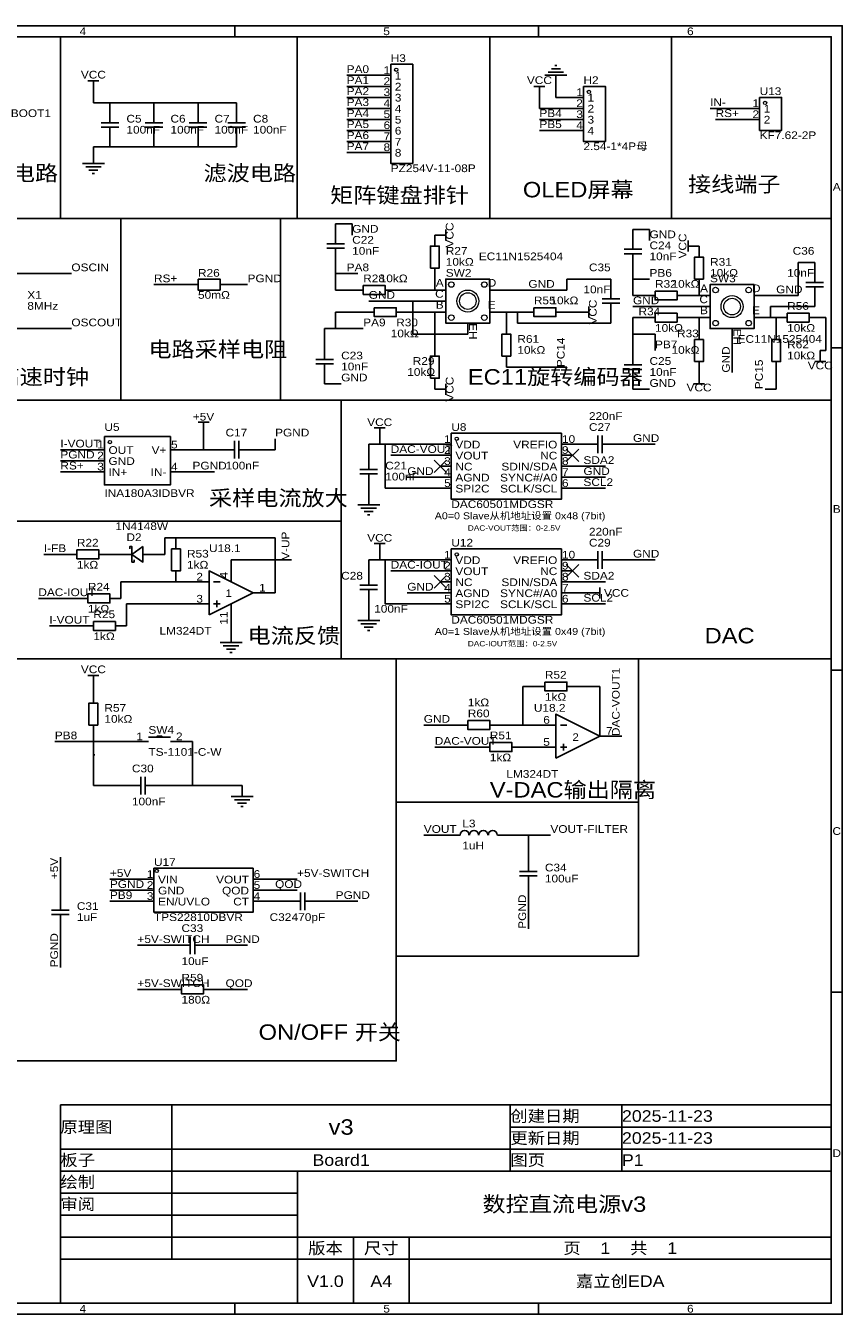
# Model space of a CAD drawing. Header units: millimetres. Extents: x 0 to 420, y 0 to 297.
# Tile 3 of 3: x 232 to 420, y 0 to 297. Entities that reach past the tile are written whole.
import ezdxf
from ezdxf.enums import TextEntityAlignment as Align

# ---------------------------------------------------------------- set-up
doc = ezdxf.new("R2010")
doc.units = ezdxf.units.MM
doc.header["$MEASUREMENT"] = 0
doc.styles.get("Standard").update_dxf_attribs({"font": 'arial.ttf'})

msp = doc.modelspace()

# ---------------------------------------------------------------- linework, layer by layer
at = {"color": 1, "true_color": 0xa00000}
for points in [[(0, 297.18), (420.37, 297.18), (420.37, 0), (0, 0)], [(2.54, 294.64), (417.83, 294.64), (417.83, 2.54), (2.54, 2.54)], [(316.23, 288.29), (321.31, 288.29), (321.31, 265.43), (316.23, 265.43)], [(360.68, 283.21), (365.76, 283.21), (365.76, 270.51), (360.68, 270.51)], [(401.32, 280.67), (406.4, 280.67), (406.4, 273.05), (401.32, 273.05)], [(325.37, 241.3), (325.37, 246.38), (327.41, 246.38), (327.41, 241.3)], [(386.33, 238.76), (386.33, 243.84), (388.37, 243.84), (388.37, 238.76)], [(271.78, 238.76), (276.86, 238.76), (276.86, 236.22), (271.78, 236.22)], [(339.09, 238.76), (339.09, 228.6), (328.93, 228.6), (328.93, 238.76)], [(309.88, 237.24), (314.96, 237.24), (314.96, 235.2), (309.88, 235.2)], [(377.19, 235.97), (382.27, 235.97), (382.27, 233.93), (377.19, 233.93)], [(400.05, 237.49), (400.05, 227.33), (389.89, 227.33), (389.89, 237.49)], [(312.42, 232.16), (317.5, 232.16), (317.5, 230.12), (312.42, 230.12)], [(349.25, 232.16), (354.33, 232.16), (354.33, 230.12), (349.25, 230.12)], [(377.19, 230.89), (382.27, 230.89), (382.27, 228.85), (377.19, 228.85)], [(412.75, 228.85), (407.67, 228.85), (407.67, 230.89), (412.75, 230.89)], [(341.88, 220.98), (341.88, 226.06), (343.92, 226.06), (343.92, 220.98)], [(386.33, 219.71), (386.33, 224.79), (388.37, 224.79), (388.37, 219.71)], [(404.11, 219.71), (404.11, 224.79), (406.15, 224.79), (406.15, 219.71)], [(325.37, 215.9), (325.37, 220.98), (327.41, 220.98), (327.41, 215.9)], [(250.19, 202.44), (265.43, 202.44), (265.43, 191.26), (250.19, 191.26)], [(330.2, 203.2), (355.6, 203.2), (355.6, 187.96), (330.2, 187.96)], [(243.84, 176.28), (248.92, 176.28), (248.92, 174.24), (243.84, 174.24)], [(259.08, 177.04), (256.54, 175.26), (259.08, 173.48)], [(265.68, 171.45), (265.68, 176.53), (267.72, 176.53), (267.72, 171.45)], [(330.2, 176.53), (355.6, 176.53), (355.6, 161.29), (330.2, 161.29)], [(274.32, 161.29), (284.48, 166.37), (274.32, 171.45)], [(246.38, 166.12), (251.46, 166.12), (251.46, 164.08), (246.38, 164.08)], [(247.65, 159.77), (252.73, 159.77), (252.73, 157.73), (247.65, 157.73)], [(351.79, 145.8), (356.87, 145.8), (356.87, 143.76), (351.79, 143.76)], [(246.63, 135.89), (246.63, 140.97), (248.67, 140.97), (248.67, 135.89)], [(334.01, 136.91), (339.09, 136.91), (339.09, 134.87), (334.01, 134.87)], [(354.33, 128.27), (364.49, 133.35), (354.33, 138.43)], [(339.09, 131.83), (344.17, 131.83), (344.17, 129.79), (339.09, 129.79)], [(261.62, 102.87), (284.48, 102.87), (284.48, 92.71), (261.62, 92.71)], [(267.97, 75.95), (273.05, 75.95), (273.05, 73.91), (267.97, 73.91)]]:
    msp.add_lwpolyline(points, close=True, dxfattribs=at)
for points in [[(280.25, 297.18), (280.25, 294.64)], [(350.31, 297.18), (350.31, 294.64)], [(356.87, 285.75), (351.79, 285.75)], [(356.11, 286.51), (352.55, 286.51)], [(355.35, 287.27), (353.31, 287.27)], [(354.58, 288.04), (354.08, 288.04)], [(246.38, 284.48), (248.92, 284.48)], [(247.65, 284.48), (247.65, 283.21)], [(349.25, 283.21), (351.79, 283.21)], [(350.52, 283.21), (350.52, 281.94)], [(251.46, 276.86), (251.46, 274.83)], [(261.62, 276.86), (261.62, 274.83)], [(271.78, 276.86), (271.78, 274.83)], [(280.67, 276.86), (280.67, 274.83)], [(249.43, 274.83), (253.49, 274.83)], [(253.49, 273.81), (249.43, 273.81)], [(251.46, 273.81), (251.46, 271.78)], [(259.59, 274.83), (263.65, 274.83)], [(263.65, 273.81), (259.59, 273.81)], [(261.62, 273.81), (261.62, 271.78)], [(269.75, 274.83), (273.81, 274.83)], [(273.81, 273.81), (269.75, 273.81)], [(271.78, 273.81), (271.78, 271.78)], [(278.64, 274.83), (282.7, 274.83)], [(282.7, 273.81), (278.64, 273.81)], [(280.67, 273.81), (280.67, 271.78)], [(245.11, 265.43), (250.19, 265.43)], [(245.87, 264.67), (249.43, 264.67)], [(246.63, 263.91), (248.67, 263.91)], [(247.4, 263.14), (247.9, 263.14)], [(328.93, 250.19), (328.93, 247.65)], [(301.5, 246.89), (305.56, 246.89)], [(303.53, 248.92), (303.53, 246.89)], [(328.93, 248.92), (327.66, 248.92)], [(372.11, 247.65), (372.11, 245.62)], [(384.81, 245.11), (384.81, 247.65)], [(305.56, 245.87), (301.5, 245.87)], [(303.53, 245.87), (303.53, 243.84)], [(370.08, 245.62), (374.14, 245.62)], [(374.14, 244.6), (370.08, 244.6)], [(372.11, 244.6), (372.11, 242.57)], [(384.81, 246.38), (386.08, 246.38)], [(411.99, 238), (416.05, 238)], [(414.02, 240.03), (414.02, 238)], [(367.03, 236.22), (367.03, 234.19)], [(416.05, 236.98), (411.99, 236.98)], [(414.02, 236.98), (414.02, 234.95)], [(361.95, 232.41), (361.95, 229.87)], [(365, 234.19), (369.06, 234.19)], [(369.06, 233.17), (365, 233.17)], [(367.03, 233.17), (367.03, 231.14)], [(361.95, 231.14), (360.68, 231.14)], [(420.37, 222.88), (417.83, 222.88)], [(298.96, 220.22), (303.02, 220.22)], [(300.99, 222.25), (300.99, 220.22)], [(372.11, 220.98), (372.11, 218.95)], [(415.29, 219.71), (415.29, 220.98)], [(303.02, 219.2), (298.96, 219.2)], [(300.99, 219.2), (300.99, 217.17)], [(370.08, 218.95), (374.14, 218.95)], [(374.14, 217.93), (370.08, 217.93)], [(372.11, 217.93), (372.11, 215.9)], [(416.56, 219.71), (414.02, 219.71)], [(328.93, 214.63), (328.93, 212.09)], [(388.62, 214.63), (386.08, 214.63)], [(387.35, 214.63), (387.35, 215.9)], [(328.93, 213.36), (327.66, 213.36)], [(271.78, 205.74), (274.32, 205.74)], [(273.05, 205.74), (273.05, 204.47)], [(312.42, 204.47), (314.96, 204.47)], [(313.69, 204.47), (313.69, 203.2)], [(363.98, 198.63), (363.98, 202.69)], [(365, 202.69), (365, 198.63)], [(280.16, 199.39), (278.13, 199.39)], [(280.16, 197.36), (280.16, 201.42)], [(281.18, 201.42), (281.18, 197.36)], [(283.21, 199.39), (281.18, 199.39)], [(361.95, 200.66), (363.98, 200.66)], [(365, 200.66), (367.03, 200.66)], [(311.15, 196.85), (311.15, 194.82)], [(309.12, 194.82), (313.18, 194.82)], [(313.18, 193.8), (309.12, 193.8)], [(311.15, 193.8), (311.15, 191.77)], [(308.61, 186.69), (313.69, 186.69)], [(309.37, 185.93), (312.93, 185.93)], [(310.13, 185.17), (312.17, 185.17)], [(310.9, 184.4), (311.4, 184.4)], [(256.03, 176.53), (256.03, 177.04), (256.54, 177.04), (256.54, 173.48), (257.05, 173.48), (257.05, 173.99)], [(312.42, 177.8), (314.96, 177.8)], [(313.69, 177.8), (313.69, 176.53)], [(363.98, 171.96), (363.98, 176.02)], [(365, 176.02), (365, 171.96)], [(256.54, 175.26), (255.27, 175.26)], [(260.35, 175.26), (259.08, 175.26)], [(361.95, 173.99), (363.98, 173.99)], [(365, 173.99), (367.03, 173.99)], [(311.15, 170.18), (311.15, 168.15)], [(275.34, 168.91), (276.86, 168.91)], [(309.12, 168.15), (313.18, 168.15)], [(313.18, 167.13), (309.12, 167.13)], [(311.15, 167.13), (311.15, 165.1)], [(364.49, 167.64), (364.49, 165.1)], [(275.34, 163.83), (276.86, 163.83)], [(276.1, 164.59), (276.1, 163.07)], [(364.49, 166.37), (363.22, 166.37)], [(308.61, 160.02), (313.69, 160.02)], [(309.37, 159.26), (312.93, 159.26)], [(310.13, 158.5), (312.17, 158.5)], [(310.9, 157.73), (311.4, 157.73)], [(276.86, 154.94), (281.94, 154.94)], [(277.62, 154.18), (281.18, 154.18)], [(278.38, 153.42), (280.42, 153.42)], [(279.15, 152.65), (279.65, 152.65)], [(420.37, 148.59), (417.83, 148.59)], [(246.38, 147.32), (248.92, 147.32)], [(247.65, 147.32), (247.65, 146.05)], [(355.35, 135.89), (356.87, 135.89)], [(260.35, 133.1), (265.43, 133.1)], [(262.38, 133.1), (262.38, 133.35), (263.4, 133.35), (263.4, 133.1)], [(355.35, 130.81), (356.87, 130.81)], [(356.11, 131.57), (356.11, 130.05)], [(258.57, 121.92), (256.54, 121.92)], [(258.57, 119.89), (258.57, 123.95)], [(259.59, 123.95), (259.59, 119.89)], [(261.62, 121.92), (259.59, 121.92)], [(279.4, 119.38), (284.48, 119.38)], [(280.16, 118.62), (283.72, 118.62)], [(280.92, 117.86), (282.96, 117.86)], [(281.69, 117.09), (282.19, 117.09)], [(332.26, 110.5), (332.31, 110.92), (332.53, 111.28), (332.87, 111.51), (333.27, 111.59), (333.68, 111.51), (334.02, 111.28), (334.23, 110.92), (334.28, 110.5)], [(334.42, 110.51), (334.47, 110.92), (334.69, 111.28), (335.03, 111.51), (335.43, 111.59), (335.83, 111.51), (336.17, 111.28), (336.39, 110.92), (336.44, 110.5)], [(336.57, 110.51), (336.62, 110.92), (336.84, 111.28), (337.18, 111.51), (337.58, 111.59), (337.98, 111.51), (338.32, 111.28), (338.54, 110.92), (338.59, 110.5)], [(338.76, 110.51), (338.81, 110.92), (339.03, 111.28), (339.37, 111.51), (339.77, 111.59), (340.17, 111.51), (340.51, 111.28), (340.73, 110.92), (340.78, 110.5)], [(347.98, 102.11), (347.98, 104.14)], [(345.95, 102.11), (350.01, 102.11)], [(350.01, 101.09), (345.95, 101.09)], [(347.98, 99.06), (347.98, 101.09)], [(240.03, 95.25), (240.03, 93.22)], [(295.4, 95.25), (293.37, 95.25)], [(295.4, 93.22), (295.4, 97.28)], [(296.42, 97.28), (296.42, 93.22)], [(298.45, 95.25), (296.42, 95.25)], [(238, 93.22), (242.06, 93.22)], [(242.06, 92.2), (238, 92.2)], [(240.03, 92.2), (240.03, 90.17)], [(270, 83.06), (270, 87.12)], [(271.02, 87.12), (271.02, 83.06)], [(270, 85.09), (267.97, 85.09)], [(273.05, 85.09), (271.02, 85.09)], [(420.37, 74.3), (417.83, 74.3)], [(240.03, 48.26), (265.78, 48.26)], [(240.03, 38.1), (240.03, 48.26)], [(265.78, 48.26), (265.78, 38.1)], [(265.78, 48.26), (343.81, 48.26)], [(265.78, 38.1), (265.78, 48.26)], [(343.81, 48.26), (343.81, 38.1)], [(343.81, 48.26), (369.56, 48.26)], [(343.81, 43.18), (343.81, 48.26)], [(369.56, 48.26), (369.56, 43.18)], [(369.56, 48.26), (417.83, 48.26)], [(369.56, 43.18), (369.56, 48.26)], [(417.83, 48.26), (417.83, 43.18)], [(369.56, 43.18), (343.81, 43.18)], [(343.81, 43.18), (369.56, 43.18)], [(343.81, 38.1), (343.81, 43.18)], [(417.83, 43.18), (369.56, 43.18)], [(369.56, 43.18), (369.56, 38.1)], [(369.56, 43.18), (417.83, 43.18)], [(369.56, 38.1), (369.56, 43.18)], [(417.83, 43.18), (417.83, 38.1)], [(265.78, 38.1), (240.03, 38.1)], [(240.03, 38.1), (265.78, 38.1)], [(240.03, 33.02), (240.03, 38.1)], [(343.81, 38.1), (265.78, 38.1)], [(265.78, 38.1), (265.78, 33.02)], [(265.78, 38.1), (343.81, 38.1)], [(265.78, 33.02), (265.78, 38.1)], [(369.56, 38.1), (343.81, 38.1)], [(343.81, 38.1), (343.81, 33.02)], [(343.81, 38.1), (369.56, 38.1)], [(343.81, 33.02), (343.81, 38.1)], [(417.83, 38.1), (369.56, 38.1)], [(369.56, 38.1), (369.56, 33.02)], [(369.56, 38.1), (417.83, 38.1)], [(369.56, 33.02), (369.56, 38.1)], [(417.83, 38.1), (417.83, 33.02)], [(265.78, 33.02), (240.03, 33.02)], [(240.03, 33.02), (265.78, 33.02)], [(240.03, 27.94), (240.03, 33.02)], [(343.81, 33.02), (265.78, 33.02)], [(265.78, 33.02), (265.78, 27.94)], [(265.78, 33.02), (294.74, 33.02)], [(265.78, 27.94), (265.78, 33.02)], [(294.74, 33.02), (294.74, 27.94)], [(294.74, 33.02), (417.83, 33.02)], [(294.74, 17.78), (294.74, 33.02)], [(369.56, 33.02), (343.81, 33.02)], [(417.83, 33.02), (369.56, 33.02)], [(417.83, 33.02), (417.83, 17.78)], [(265.78, 27.94), (240.03, 27.94)], [(240.03, 27.94), (265.78, 27.94)], [(240.03, 22.86), (240.03, 27.94)], [(294.74, 27.94), (265.78, 27.94)], [(265.78, 27.94), (265.78, 22.86)], [(265.78, 27.94), (294.74, 27.94)], [(265.78, 22.86), (265.78, 27.94)], [(294.74, 27.94), (294.74, 22.86)], [(265.78, 22.86), (240.03, 22.86)], [(240.03, 22.86), (265.78, 22.86)], [(240.03, 17.78), (240.03, 22.86)], [(294.74, 22.86), (265.78, 22.86)], [(265.78, 22.86), (265.78, 17.78)], [(265.78, 22.86), (294.74, 22.86)], [(265.78, 17.78), (265.78, 22.86)], [(294.74, 22.86), (294.74, 17.78)], [(265.78, 17.78), (240.03, 17.78)], [(240.03, 17.78), (265.78, 17.78)], [(240.03, 12.7), (240.03, 17.78)], [(294.74, 17.78), (265.78, 17.78)], [(265.78, 17.78), (265.78, 12.7)], [(265.78, 17.78), (294.74, 17.78)], [(265.78, 12.7), (265.78, 17.78)], [(417.83, 17.78), (294.74, 17.78)], [(294.74, 17.78), (294.74, 12.7)], [(294.74, 17.78), (307.61, 17.78)], [(294.74, 12.7), (294.74, 17.78)], [(307.61, 17.78), (307.61, 12.7)], [(307.61, 17.78), (320.48, 17.78)], [(307.61, 12.7), (307.61, 17.78)], [(320.48, 17.78), (320.48, 12.7)], [(320.48, 17.78), (417.83, 17.78)], [(320.48, 12.7), (320.48, 17.78)], [(417.83, 17.78), (417.83, 12.7)], [(265.78, 12.7), (240.03, 12.7)], [(240.03, 12.7), (294.74, 12.7)], [(240.03, 2.54), (240.03, 12.7)], [(294.74, 12.7), (265.78, 12.7)], [(307.61, 12.7), (294.74, 12.7)], [(294.74, 12.7), (294.74, 2.54)], [(294.74, 12.7), (307.61, 12.7)], [(294.74, 2.54), (294.74, 12.7)], [(320.48, 12.7), (307.61, 12.7)], [(307.61, 12.7), (307.61, 2.54)], [(307.61, 12.7), (320.48, 12.7)], [(307.61, 2.54), (307.61, 12.7)], [(417.83, 12.7), (320.48, 12.7)], [(320.48, 12.7), (320.48, 2.54)], [(320.48, 12.7), (417.83, 12.7)], [(320.48, 2.54), (320.48, 12.7)], [(417.83, 12.7), (417.83, 2.54)], [(294.74, 2.54), (240.03, 2.54)], [(280.25, 0), (280.25, 2.54)], [(307.61, 2.54), (294.74, 2.54)], [(320.48, 2.54), (307.61, 2.54)], [(417.83, 2.54), (320.48, 2.54)], [(350.31, 0), (350.31, 2.54)]]:
    msp.add_lwpolyline(points, dxfattribs=at)
at = {"color": 1, "true_color": 0x000000}
for points in [[(176.53, 252.73), (240.03, 252.73), (240.03, 294.64)], [(294.64, 294.64), (294.64, 252.73)], [(294.64, 252.73), (339.09, 252.73), (339.09, 294.64)], [(339.09, 252.73), (381, 252.73), (381, 294.64)], [(201.93, 210.82), (254, 210.82), (254, 252.73)], [(238.76, 252.73), (295.91, 252.73)], [(290.83, 210.82), (290.83, 252.73)], [(381, 252.73), (417.83, 252.73)], [(242.57, 182.88), (304.8, 182.88), (304.8, 210.82)], [(254, 210.82), (290.83, 210.82)], [(290.83, 210.82), (417.83, 210.82)], [(228.6, 182.88), (242.57, 182.88)], [(304.8, 182.88), (304.8, 151.13)], [(228.6, 151.13), (290.83, 151.13)], [(290.83, 151.13), (417.83, 151.13)], [(317.5, 118.11), (373.38, 118.11), (373.38, 151.13)], [(317.5, 115.57), (317.5, 151.13)], [(228.6, 58.42), (269.24, 58.42), (317.5, 58.42), (317.5, 118.11)]]:
    msp.add_lwpolyline(points, dxfattribs=at)
at = {"color": 1, "true_color": 0x008800}
for points in [[(306.07, 285.75), (313.69, 285.75)], [(306.07, 283.21), (313.69, 283.21)], [(354.33, 280.67), (354.33, 283.21)], [(247.65, 279.4), (247.65, 281.94)], [(251.46, 279.4), (247.65, 279.4)], [(261.62, 279.4), (251.46, 279.4)], [(271.78, 279.4), (261.62, 279.4)], [(271.78, 279.4), (280.67, 279.4)], [(306.07, 280.67), (313.69, 280.67)], [(350.52, 280.67), (350.52, 278.13)], [(354.33, 280.67), (358.14, 280.67)], [(306.07, 278.13), (313.69, 278.13)], [(350.52, 278.13), (358.14, 278.13)], [(389.89, 278.13), (398.78, 278.13)], [(306.07, 275.59), (313.69, 275.59)], [(350.52, 275.59), (358.14, 275.59)], [(398.78, 275.59), (391.16, 275.59)], [(306.07, 273.05), (313.69, 273.05)], [(306.07, 270.51), (313.69, 270.51)], [(350.52, 273.05), (358.14, 273.05)], [(247.65, 269.24), (247.65, 267.97)], [(251.46, 269.24), (247.65, 269.24)], [(261.62, 269.24), (251.46, 269.24)], [(271.78, 269.24), (261.62, 269.24)], [(271.78, 269.24), (280.67, 269.24)], [(306.07, 267.97), (313.69, 267.97)], [(303.53, 251.46), (307.34, 251.46)], [(307.34, 251.46), (307.34, 248.92)], [(375.92, 250.19), (372.11, 250.19)], [(375.92, 247.65), (375.92, 250.19)], [(303.53, 241.3), (303.53, 240.03)], [(410.21, 242.57), (410.21, 234.95)], [(414.02, 242.57), (410.21, 242.57)], [(229.87, 240.03), (242.57, 240.03)], [(303.53, 236.22), (303.53, 240.03)], [(308.61, 240.03), (303.53, 240.03)], [(326.39, 238.76), (326.39, 236.22)], [(356.87, 238.76), (356.87, 236.22)], [(356.87, 238.76), (367.03, 238.76)], [(372.11, 238.76), (372.11, 240.03)], [(375.92, 238.76), (372.11, 238.76)], [(372.11, 238.76), (372.11, 234.95)], [(261.62, 237.49), (269.24, 237.49)], [(279.4, 237.49), (283.21, 237.49)], [(303.53, 236.22), (307.34, 236.22)], [(326.39, 236.22), (317.5, 236.22)], [(341.63, 236.22), (356.87, 236.22)], [(372.11, 234.95), (374.65, 234.95)], [(384.81, 234.95), (387.35, 234.95)], [(387.35, 234.95), (387.35, 236.22)], [(402.59, 234.95), (410.21, 234.95)], [(311.15, 233.68), (321.31, 233.68)], [(326.39, 233.68), (321.31, 233.68)], [(321.31, 233.68), (321.31, 226.06)], [(387.35, 232.41), (372.11, 232.41)], [(403.86, 229.87), (403.86, 232.41)], [(403.86, 232.41), (414.02, 232.41)], [(303.53, 231.14), (309.88, 231.14)], [(303.53, 231.14), (303.53, 227.33)], [(326.39, 231.14), (320.04, 231.14)], [(326.39, 231.14), (326.39, 223.52)], [(341.63, 231.14), (342.9, 231.14)], [(342.9, 228.6), (342.9, 231.14)], [(342.9, 231.14), (345.44, 231.14)], [(345.44, 231.14), (345.44, 228.6)], [(346.71, 231.14), (345.44, 231.14)], [(359.41, 231.14), (356.87, 231.14)], [(374.65, 229.87), (372.11, 229.87)], [(372.11, 229.87), (372.11, 226.06)], [(384.81, 229.87), (387.35, 229.87)], [(387.35, 227.33), (387.35, 229.87)], [(402.59, 229.87), (403.86, 229.87)], [(405.13, 229.87), (403.86, 229.87)], [(405.13, 227.33), (405.13, 229.87)], [(416.56, 229.87), (415.29, 229.87)], [(416.56, 222.25), (416.56, 229.87)], [(229.87, 227.33), (242.57, 227.33)], [(300.99, 227.33), (303.53, 227.33)], [(300.99, 227.33), (300.99, 224.79)], [(303.53, 227.33), (309.88, 227.33)], [(321.31, 226.06), (334.01, 226.06)], [(367.03, 228.6), (345.44, 228.6)], [(372.11, 226.06), (377.19, 226.06)], [(372.11, 223.52), (372.11, 226.06)], [(377.19, 226.06), (377.19, 222.25)], [(394.97, 224.79), (394.97, 217.17)], [(415.29, 222.25), (416.56, 222.25)], [(342.9, 218.44), (356.87, 218.44)], [(405.13, 213.36), (405.13, 217.17)], [(304.8, 214.63), (300.99, 214.63)], [(372.11, 213.36), (375.92, 213.36)], [(402.59, 213.36), (405.13, 213.36)], [(273.05, 203.2), (273.05, 199.39)], [(247.65, 199.39), (240.03, 199.39)], [(273.05, 199.39), (267.97, 199.39)], [(275.59, 199.39), (273.05, 199.39)], [(285.75, 199.39), (289.56, 199.39)], [(289.56, 199.39), (289.56, 201.93)], [(313.69, 200.66), (311.15, 200.66)], [(311.15, 200.66), (311.15, 199.39)], [(313.69, 200.66), (313.69, 201.93)], [(314.96, 200.66), (313.69, 200.66)], [(314.96, 200.66), (327.66, 200.66)], [(314.96, 200.66), (314.96, 190.5)], [(358.14, 200.66), (359.41, 200.66)], [(377.19, 200.66), (369.57, 200.66)], [(247.65, 196.85), (240.03, 196.85)], [(316.23, 198.12), (327.66, 198.12)], [(247.65, 194.31), (240.03, 194.31)], [(267.97, 194.31), (275.59, 194.31)], [(358.14, 195.58), (365.76, 195.58)], [(314.96, 190.5), (327.66, 190.5)], [(327.66, 193.04), (320.04, 193.04)], [(358.14, 193.04), (365.76, 193.04)], [(358.14, 190.5), (365.76, 190.5)], [(264.16, 175.26), (264.16, 179.07)], [(264.16, 179.07), (266.7, 179.07)], [(289.56, 179.07), (266.7, 179.07)], [(289.56, 179.07), (289.56, 166.37)], [(236.22, 175.26), (241.3, 175.26)], [(251.46, 175.26), (252.73, 175.26)], [(264.16, 175.26), (262.89, 175.26)], [(279.4, 173.99), (293.37, 173.99)], [(313.69, 173.99), (311.15, 173.99)], [(311.15, 173.99), (311.15, 172.72)], [(313.69, 173.99), (313.69, 175.26)], [(314.96, 173.99), (313.69, 173.99)], [(314.96, 173.99), (327.66, 173.99)], [(314.96, 173.99), (314.96, 163.83)], [(358.14, 173.99), (359.41, 173.99)], [(377.19, 173.99), (369.57, 173.99)], [(316.23, 171.45), (327.66, 171.45)], [(254, 168.91), (254, 165.1)], [(254, 168.91), (266.7, 168.91)], [(269.24, 168.91), (266.7, 168.91)], [(358.14, 168.91), (365.76, 168.91)], [(234.95, 165.1), (243.84, 165.1)], [(255.27, 163.83), (255.27, 158.75)], [(269.24, 163.83), (255.27, 163.83)], [(314.96, 163.83), (327.66, 163.83)], [(327.66, 166.37), (320.04, 166.37)], [(358.14, 166.37), (361.95, 166.37)], [(358.14, 163.83), (365.76, 163.83)], [(237.49, 158.75), (245.11, 158.75)], [(279.4, 158.75), (279.4, 157.48)], [(247.65, 144.78), (247.65, 143.51)], [(346.71, 144.78), (349.25, 144.78)], [(346.71, 135.89), (346.71, 144.78)], [(359.41, 144.78), (364.49, 144.78)], [(364.49, 144.78), (364.49, 133.35)], [(331.47, 135.89), (323.85, 135.89)], [(341.63, 135.89), (346.71, 135.89)], [(349.25, 135.89), (346.71, 135.89)], [(238.76, 132.08), (247.65, 132.08)], [(247.65, 132.08), (247.65, 133.35)], [(247.65, 129), (247.65, 132.08)], [(247.65, 132.08), (255.27, 132.08)], [(270.51, 132.08), (270.51, 121.92)], [(326.39, 130.81), (336.55, 130.81)], [(349.25, 130.81), (346.71, 130.81)], [(369.57, 133.35), (364.49, 133.35)], [(247.65, 129), (248.01, 129)], [(247.65, 129), (247.65, 121.92)], [(254, 121.92), (247.65, 121.92)], [(264.16, 121.92), (270.51, 121.92)], [(281.94, 121.92), (270.51, 121.92)], [(373.38, 118.11), (373.38, 82.55)], [(331.47, 110.49), (323.85, 110.49)], [(341.63, 110.49), (347.98, 110.49)], [(347.98, 106.68), (347.98, 110.49)], [(353.06, 110.49), (347.98, 110.49)], [(240.03, 105.41), (240.03, 97.79)], [(259.08, 100.33), (251.46, 100.33)], [(294.64, 100.33), (287.02, 100.33)], [(259.08, 97.79), (251.46, 97.79)], [(259.08, 95.25), (251.46, 95.25)], [(294.64, 97.79), (287.02, 97.79)], [(290.83, 95.25), (287.02, 95.25)], [(308.61, 95.25), (300.99, 95.25)], [(347.98, 96.52), (347.98, 88.9)], [(240.03, 80.01), (240.03, 87.63)], [(257.81, 85.09), (265.43, 85.09)], [(283.21, 85.09), (275.59, 85.09)], [(373.38, 82.55), (317.5, 82.55)], [(265.43, 74.93), (257.81, 74.93)], [(275.59, 74.93), (283.21, 74.93)]]:
    msp.add_lwpolyline(points, dxfattribs=at)
at = {"color": 1, "true_color": 0x880000}
for points in [[(313.69, 285.75), (316.23, 285.75)], [(354.33, 283.21), (354.33, 285.75)], [(247.65, 281.94), (247.65, 283.21)], [(313.69, 283.21), (316.23, 283.21)], [(251.46, 279.4), (251.46, 276.86)], [(261.62, 279.4), (261.62, 276.86)], [(271.78, 279.4), (271.78, 276.86)], [(280.67, 279.4), (280.67, 276.86)], [(313.69, 280.67), (316.23, 280.67)], [(350.52, 280.67), (350.52, 281.94)], [(358.14, 280.67), (360.68, 280.67)], [(313.69, 278.13), (316.23, 278.13)], [(358.14, 278.13), (360.68, 278.13)], [(398.78, 278.13), (401.32, 278.13)], [(313.69, 275.59), (316.23, 275.59)], [(358.14, 275.59), (360.68, 275.59)], [(398.78, 275.59), (401.32, 275.59)], [(251.46, 269.24), (251.46, 271.78)], [(261.62, 269.24), (261.62, 271.78)], [(271.78, 269.24), (271.78, 271.78)], [(280.67, 269.24), (280.67, 271.78)], [(313.69, 273.05), (316.23, 273.05)], [(313.69, 270.51), (316.23, 270.51)], [(358.14, 273.05), (360.68, 273.05)], [(247.65, 267.97), (247.65, 265.43)], [(313.69, 267.97), (316.23, 267.97)], [(303.53, 251.46), (303.53, 248.92)], [(372.11, 250.19), (372.11, 247.65)], [(326.39, 248.92), (326.39, 246.38)], [(326.39, 248.92), (327.66, 248.92)], [(303.53, 241.3), (303.53, 243.84)], [(387.35, 246.38), (386.08, 246.38)], [(387.35, 246.38), (387.35, 243.84)], [(326.39, 238.76), (326.39, 241.3)], [(372.11, 240.03), (372.11, 242.57)], [(414.02, 242.57), (414.02, 240.03)], [(367.03, 238.76), (367.03, 236.22)], [(387.35, 236.22), (387.35, 238.76)], [(269.24, 237.49), (271.78, 237.49)], [(279.4, 237.49), (276.86, 237.49)], [(307.34, 236.22), (309.88, 236.22)], [(317.5, 236.22), (314.96, 236.22)], [(326.39, 236.22), (328.93, 236.22)], [(341.63, 236.22), (339.09, 236.22)], [(374.65, 234.95), (377.19, 234.95)], [(384.81, 234.95), (382.27, 234.95)], [(387.35, 234.95), (389.89, 234.95)], [(402.59, 234.95), (400.05, 234.95)], [(414.02, 232.41), (414.02, 234.95)], [(326.39, 233.68), (328.93, 233.68)], [(387.35, 232.41), (389.89, 232.41)], [(309.88, 231.14), (312.42, 231.14)], [(320.04, 231.14), (317.5, 231.14)], [(326.39, 231.14), (328.93, 231.14)], [(341.63, 231.14), (339.09, 231.14)], [(346.71, 231.14), (349.25, 231.14)], [(356.87, 231.14), (354.33, 231.14)], [(359.41, 231.14), (360.68, 231.14)], [(367.03, 228.6), (367.03, 231.14)], [(374.65, 229.87), (377.19, 229.87)], [(384.81, 229.87), (382.27, 229.87)], [(387.35, 229.87), (389.89, 229.87)], [(402.59, 229.87), (400.05, 229.87)], [(405.13, 229.87), (407.67, 229.87)], [(415.29, 229.87), (412.75, 229.87)], [(334.01, 226.06), (334.01, 228.6)], [(342.9, 228.6), (342.9, 226.06)], [(387.35, 227.33), (387.35, 224.79)], [(394.97, 224.79), (394.97, 227.33)], [(405.13, 227.33), (405.13, 224.79)], [(300.99, 224.79), (300.99, 222.25)], [(326.39, 223.52), (326.39, 220.98)], [(372.11, 223.52), (372.11, 220.98)], [(342.9, 218.44), (342.9, 220.98)], [(415.29, 222.25), (415.29, 220.98)], [(300.99, 214.63), (300.99, 217.17)], [(387.35, 217.17), (387.35, 219.71)], [(387.35, 217.17), (387.35, 215.9)], [(405.13, 217.17), (405.13, 219.71)], [(326.39, 213.36), (326.39, 215.9)], [(372.11, 213.36), (372.11, 215.9)], [(326.39, 213.36), (327.66, 213.36)], [(273.05, 203.2), (273.05, 204.47)], [(313.69, 201.93), (313.69, 203.2)], [(247.65, 199.39), (250.19, 199.39)], [(267.97, 199.39), (265.43, 199.39)], [(275.59, 199.39), (278.13, 199.39)], [(285.75, 199.39), (283.21, 199.39)], [(311.15, 199.39), (311.15, 196.85)], [(327.66, 200.66), (330.2, 200.66)], [(358.14, 200.66), (355.6, 200.66)], [(359.41, 200.66), (361.95, 200.66)], [(369.57, 200.66), (367.03, 200.66)], [(247.65, 196.85), (250.19, 196.85)], [(327.66, 198.12), (330.2, 198.12)], [(358.14, 198.12), (355.6, 198.12)], [(247.65, 194.31), (250.19, 194.31)], [(267.97, 194.31), (265.43, 194.31)], [(327.66, 195.58), (330.2, 195.58)], [(358.14, 195.58), (355.6, 195.58)], [(311.15, 189.23), (311.15, 191.77)], [(327.66, 193.04), (330.2, 193.04)], [(327.66, 190.5), (330.2, 190.5)], [(358.14, 193.04), (355.6, 193.04)], [(358.14, 190.5), (355.6, 190.5)], [(311.15, 189.23), (311.15, 186.69)], [(266.7, 179.07), (266.7, 176.53)], [(313.69, 175.26), (313.69, 176.53)], [(241.3, 175.26), (243.84, 175.26)], [(251.46, 175.26), (248.92, 175.26)], [(252.73, 175.26), (255.27, 175.26)], [(262.89, 175.26), (260.35, 175.26)], [(279.4, 173.99), (279.4, 168.91)], [(311.15, 172.72), (311.15, 170.18)], [(327.66, 173.99), (330.2, 173.99)], [(358.14, 173.99), (355.6, 173.99)], [(359.41, 173.99), (361.95, 173.99)], [(369.57, 173.99), (367.03, 173.99)], [(266.7, 168.91), (266.7, 171.45)], [(327.66, 171.45), (330.2, 171.45)], [(358.14, 171.45), (355.6, 171.45)], [(269.24, 168.91), (274.32, 168.91)], [(327.66, 168.91), (330.2, 168.91)], [(358.14, 168.91), (355.6, 168.91)], [(243.84, 165.1), (246.38, 165.1)], [(254, 165.1), (251.46, 165.1)], [(269.24, 163.83), (274.32, 163.83)], [(279.4, 158.75), (279.4, 163.83)], [(289.56, 166.37), (284.48, 166.37)], [(311.15, 162.56), (311.15, 165.1)], [(327.66, 166.37), (330.2, 166.37)], [(327.66, 163.83), (330.2, 163.83)], [(358.14, 166.37), (355.6, 166.37)], [(358.14, 163.83), (355.6, 163.83)], [(361.95, 166.37), (363.22, 166.37)], [(311.15, 162.56), (311.15, 160.02)], [(245.11, 158.75), (247.65, 158.75)], [(255.27, 158.75), (252.73, 158.75)], [(279.4, 157.48), (279.4, 154.94)], [(247.65, 144.78), (247.65, 146.05)], [(247.65, 143.51), (247.65, 140.97)], [(349.25, 144.78), (351.79, 144.78)], [(359.41, 144.78), (356.87, 144.78)], [(247.65, 133.35), (247.65, 135.89)], [(331.47, 135.89), (334.01, 135.89)], [(341.63, 135.89), (339.09, 135.89)], [(349.25, 135.89), (354.33, 135.89)], [(255.27, 132.08), (260.35, 132.08)], [(270.51, 132.08), (265.43, 132.08)], [(336.55, 130.81), (339.09, 130.81)], [(346.71, 130.81), (344.17, 130.81)], [(349.25, 130.81), (354.33, 130.81)], [(369.57, 133.35), (364.49, 133.35)], [(254, 121.92), (256.54, 121.92)], [(264.16, 121.92), (261.62, 121.92)], [(281.94, 121.92), (281.94, 119.38)], [(331.47, 110.49), (332.23, 110.49)], [(341.63, 110.49), (340.87, 110.49)], [(347.98, 106.68), (347.98, 104.14)], [(259.08, 100.33), (261.62, 100.33)], [(287.02, 100.33), (284.48, 100.33)], [(347.98, 96.52), (347.98, 99.06)], [(240.03, 97.79), (240.03, 95.25)], [(259.08, 97.79), (261.62, 97.79)], [(259.08, 95.25), (261.62, 95.25)], [(287.02, 97.79), (284.48, 97.79)], [(287.02, 95.25), (284.48, 95.25)], [(290.83, 95.25), (293.37, 95.25)], [(300.99, 95.25), (298.45, 95.25)], [(240.03, 87.63), (240.03, 90.17)], [(265.43, 85.09), (267.97, 85.09)], [(275.59, 85.09), (273.05, 85.09)], [(265.43, 74.93), (267.97, 74.93)], [(275.59, 74.93), (273.05, 74.93)]]:
    msp.add_lwpolyline(points, dxfattribs=at)
at = {"color": 1, "true_color": 0x999999}
for points in [[(359.58, 199.56), (356.7, 196.68)], [(356.7, 199.56), (359.58, 196.68)], [(329.1, 197.02), (326.22, 194.14)], [(326.22, 197.02), (329.1, 194.14)], [(359.58, 172.89), (356.7, 170.01)], [(356.7, 172.89), (359.58, 170.01)], [(329.1, 170.35), (326.22, 167.47)], [(326.22, 170.35), (329.1, 167.47)]]:
    msp.add_lwpolyline(points, dxfattribs=at)
at = {"color": 1, "lineweight": 0, "true_color": 0xa00000}
for centre, radius in [((317.5, 287.02), 0.381), ((361.95, 281.94), 0.381), ((402.59, 279.4), 0.381), ((330.2, 237.49), 0.635), ((337.82, 237.49), 0.635), ((334.01, 233.68), 2.54), ((334.01, 233.68), 1.91), ((391.16, 236.22), 0.635), ((394.97, 232.41), 2.54), ((398.78, 236.22), 0.635), ((394.97, 232.41), 1.91), ((330.2, 229.87), 0.635), ((337.82, 229.87), 0.635), ((391.16, 228.6), 0.635), ((398.78, 228.6), 0.635), ((331.47, 201.93), 0.381), ((251.46, 201.17), 0.381), ((251.46, 201.17), 0.381), ((331.47, 175.26), 0.381), ((262.25, 102.24), 0.381)]:
    msp.add_circle(centre, radius, dxfattribs=at)

# ---------------------------------------------------------------- texts
at = {"color": 1, "true_color": 0xa00000, "width": 1.1}
for s, height, p in [('4', 1.78, (245.22, 295.91)), ('5', 1.78, (315.28, 295.91)), ('6', 1.78, (385.34, 295.91)), ('A', 1.78, (419.1, 260.03)), ('B', 1.78, (419.1, 185.74)), ('C', 1.78, (419.1, 111.44)), ('v3', 3.556, (304.79, 43.18)), ('Board1', 2.667, (304.79, 35.56)), ('D', 1.78, (419.1, 37.15)), ('数控直流电源v3', 3.556, (356.28, 25.4)), ('版本', 2.667, (301.17, 15.24)), ('尺寸', 2.667, (314.05, 15.24)), ('页    1    共    1', 2.667, (369.16, 15.24)), ('V1.0', 2.667, (301.17, 7.62)), ('A4', 2.667, (314.05, 7.62)), ('嘉立创EDA', 2.667, (369.16, 7.62)), ('4', 1.78, (245.22, 1.27)), ('5', 1.78, (315.28, 1.27)), ('6', 1.78, (385.34, 1.27))]:
    msp.add_text(s, height=height, dxfattribs=at).set_placement(p, align=Align.MIDDLE_CENTER)
at = {"color": 1, "true_color": 0x000080, "width": 1.1}
for s, p in [('H3', (316.23, 288.29)), ('H2', (360.68, 283.21)), ('U13', (401.32, 280.67)), ('R26', (271.78, 238.76)), ('SW2', (328.93, 238.76)), ('SW3', (389.89, 237.49)), ('X1', (232.41, 233.68)), ('U5', (250.19, 203.2)), ('U8', (330.2, 203.2)), ('D2', (255.27, 177.8)), ('U12', (330.2, 176.53)), ('U18.1', (274.32, 175.26)), ('U18.2', (349.25, 138.43)), ('SW4', (260.35, 133.35)), ('L3', (332.74, 111.76)), ('U17', (261.62, 102.87))]:
    msp.add_text(s, height=1.778, dxfattribs=at).set_placement(p, align=Align.BOTTOM_LEFT)
for p in [(247.65, 284.48), (350.52, 283.21), (247.65, 147.32)]:
    msp.add_text('VCC', height=1.778, dxfattribs=at).set_placement(p, align=Align.BOTTOM_CENTER)
at = {"color": 1, "true_color": 0x0000ff, "width": 1.1}
for s, p in [('PA0', (306.07, 285.75)), ('PA1', (306.07, 283.21)), ('PA2', (306.07, 280.67)), ('PA3', (306.07, 278.13)), ('IN-', (389.89, 278.13)), ('BOOT1', (228.6, 275.59)), ('C5', (255.27, 274.32)), ('C6', (265.43, 274.32)), ('C7', (275.59, 274.32)), ('C8', (284.48, 274.32)), ('PA4', (306.07, 275.59)), ('PB4', (350.52, 275.59)), ('RS+', (391.16, 275.59)), ('100nF', (255.27, 271.78)), ('100nF', (265.43, 271.78)), ('100nF', (275.59, 271.78)), ('100nF', (284.48, 271.78)), ('PA5', (306.07, 273.05)), ('PB5', (350.52, 273.05)), ('PA6', (306.07, 270.51)), ('2.54-1*4P母', (360.68, 267.97)), ('KF7.62-2P', (401.32, 270.51)), ('PA7', (306.07, 267.97)), ('PZ254V-11-08P', (316.23, 262.89)), ('GND', (307.34, 248.92)), ('GND', (375.92, 247.65)), ('C22', (307.34, 246.38)), ('C24', (375.92, 245.11)), ('10nF', (307.34, 243.84)), ('10kΩ', (328.93, 241.3)), ('R27', (328.93, 243.84)), ('EC11N1525404', (336.55, 242.57)), ('10nF', (375.92, 242.57)), ('C36', (408.94, 243.84)), ('OSCIN', (242.57, 240.03)), ('PA8', (306.07, 240.03)), ('C35', (361.95, 240.03)), ('PB6', (375.92, 238.76)), ('10kΩ', (389.89, 238.76)), ('R31', (389.89, 241.3)), ('10nF', (407.67, 238.76)), ('RS+', (261.62, 237.49)), ('PGND', (283.21, 237.49)), ('R28', (309.88, 237.49)), ('10kΩ', (313.69, 237.49)), ('GND', (347.98, 236.22)), ('R32', (377.19, 236.22)), ('10kΩ', (381, 236.22)), ('50mΩ', (271.78, 233.68)), ('GND', (311.15, 233.68)), ('10kΩ', (353.06, 232.41)), ('10nF', (360.68, 234.95)), ('GND', (372.11, 232.41)), ('GND', (405.13, 234.95)), ('8MHz', (232.41, 231.14)), ('R55', (349.25, 232.41)), ('R34', (373.38, 229.87)), ('R56', (407.67, 231.14)), ('OSCOUT', (242.57, 227.33)), ('PA9', (309.88, 227.33)), ('R30', (317.5, 227.33)), ('10kΩ', (316.23, 224.79)), ('R61', (345.44, 223.52)), ('10kΩ', (377.19, 226.06)), ('R33', (382.27, 224.79)), ('EC11N1525404', (396.24, 223.52)), ('10kΩ', (407.67, 226.06)), ('10kΩ', (345.44, 220.98)), ('PB7', (377.19, 222.25)), ('10kΩ', (381, 220.98)), ('R62', (407.67, 222.25)), ('C23', (304.8, 219.71)), ('R29', (321.31, 218.44)), ('C25', (375.92, 218.44)), ('10kΩ', (407.67, 219.71)), ('GND', (304.8, 214.63)), ('10nF', (304.8, 217.17)), ('10kΩ', (320.04, 215.9)), ('10nF', (375.92, 215.9)), ('GND', (375.92, 213.36)), ('220nF', (361.95, 205.74)), ('C27', (361.95, 203.2)), ('C17', (278.13, 201.93)), ('PGND', (289.56, 201.93)), ('GND', (372.11, 200.66)), ('I-VOUT', (240.03, 199.39)), ('PGND', (240.03, 196.85)), ('DAC-VOUT', (316.23, 198.12)), ('RS+', (240.03, 194.31)), ('PGND', (270.51, 194.31)), ('100nF', (278.13, 194.31)), ('C21', (314.96, 194.31)), ('SDA2', (360.68, 195.58)), ('100nF', (314.96, 191.77)), ('GND', (320.04, 193.04)), ('GND', (360.68, 193.04)), ('INA180A3IDBVR', (250.19, 187.96)), ('SCL2', (360.68, 190.5)), ('DAC60501MDGSR', (330.2, 185.42)), ('1N4148W', (252.73, 180.34)), ('220nF', (361.95, 179.07)), ('R22', (243.84, 176.53)), ('C29', (361.95, 176.53)), ('I-FB', (236.22, 175.26)), ('R53', (269.24, 173.99)), ('GND', (372.11, 173.99)), ('1kΩ', (243.84, 171.45)), ('1kΩ', (269.24, 171.45)), ('DAC-IOUT', (316.23, 171.45)), ('C28', (304.8, 168.91)), ('SDA2', (360.68, 168.91)), ('DAC-IOUT', (234.95, 165.1)), ('R24', (246.38, 166.37)), ('GND', (320.04, 166.37)), ('1kΩ', (246.38, 161.29)), ('100nF', (312.42, 161.29)), ('SCL2', (360.68, 163.83)), ('I-VOUT', (237.49, 158.75)), ('R25', (247.65, 160.02)), ('DAC60501MDGSR', (330.2, 158.75)), ('LM324DT', (262.89, 156.21)), ('1kΩ', (247.65, 154.94)), ('R52', (351.79, 146.05)), ('1kΩ', (351.79, 140.97)), ('R57', (250.19, 138.43)), ('1kΩ', (334.01, 139.7)), ('10kΩ', (250.19, 135.89)), ('GND', (323.85, 135.89)), ('R60', (334.01, 137.16)), ('PB8', (238.76, 132.08)), ('R51', (339.09, 132.08)), ('DAC-VOUT', (326.39, 130.81)), ('TS-1101-C-W', (260.35, 128.27)), ('1kΩ', (339.09, 127)), ('C30', (256.54, 124.46)), ('LM324DT', (342.9, 123.19)), ('100nF', (256.54, 116.84)), ('VOUT', (323.85, 110.49)), ('VOUT-FILTER', (353.06, 110.49)), ('1uH', (332.74, 106.68)), ('+5V', (251.46, 100.33)), ('+5V-SWITCH', (294.64, 100.33)), ('C34', (351.79, 101.6)), ('100uF', (351.79, 99.06)), ('PGND', (251.46, 97.79)), ('QOD', (289.56, 97.79)), ('PB9', (251.46, 95.25)), ('PGND', (303.53, 95.25)), ('C31', (243.84, 92.71)), ('1uF', (243.84, 90.17)), ('TPS22810DBVR', (261.62, 90.17)), ('C32', (288.29, 90.17)), ('470pF', (293.37, 90.17)), ('C33', (267.97, 87.63)), ('+5V-SWITCH', (257.81, 85.09)), ('PGND', (278.13, 85.09)), ('10uF', (267.97, 80.01)), ('+5V-SWITCH', (257.81, 74.93)), ('R59', (267.97, 76.2)), ('QOD', (278.13, 74.93)), ('180Ω', (267.97, 71.12))]:
    msp.add_text(s, height=1.778, dxfattribs=at).set_placement(p, align=Align.BOTTOM_LEFT)
at = {"color": 1, "true_color": 0x000000, "width": 1.1}
for s, height, p in [('2', 1.78, (316.1, 282.98)), ('1', 1.78, (316.1, 285.52)), ('3', 1.78, (316.1, 280.44)), ('1', 1.78, (360.55, 280.44)), ('4', 1.78, (316.1, 277.9)), ('2', 1.78, (360.55, 277.9)), ('1', 1.78, (401.19, 277.9)), ('5', 1.78, (316.1, 275.36)), ('3', 1.78, (360.55, 275.36)), ('2', 1.78, (401.19, 275.36)), ('6', 1.78, (316.1, 272.82)), ('4', 1.78, (360.55, 272.82)), ('7', 1.78, (316.1, 270.28)), ('8', 1.78, (316.1, 267.74)), ('A', 1.78, (328.44, 236.47)), ('C', 1.78, (328.44, 233.93)), ('A', 1.78, (389.4, 235.2)), ('C', 1.78, (389.4, 232.66)), ('B', 1.78, (328.44, 231.39)), ('B', 1.78, (389.4, 230.12)), ('1', 1.78, (330.07, 200.43)), ('1', 1.78, (250.06, 199.16)), ('V+', 1.778, (264.49, 197.89)), ('2', 1.78, (330.07, 197.89)), ('VREFIO', 1.778, (354.66, 199.16)), ('3', 1.78, (250.06, 194.08)), ('2', 1.78, (250.06, 196.62)), ('3', 1.78, (330.07, 195.35)), ('SDIN/SDA', 1.778, (354.66, 194.08)), ('NC', 1.778, (354.66, 196.62)), ('IN-', 1.778, (264.49, 192.81)), ('4', 1.78, (330.07, 192.81)), ('SYNC#/A0', 1.778, (354.66, 191.54)), ('5', 1.78, (330.07, 190.27)), ('SCLK/SCL', 1.778, (354.66, 189)), ('1', 1.78, (330.07, 173.76)), ('2', 1.78, (330.07, 171.22)), ('VREFIO', 1.778, (354.66, 172.49)), ('2', 1.78, (272.92, 168.68)), ('3', 1.78, (330.07, 168.68)), ('SDIN/SDA', 1.778, (354.66, 167.41)), ('NC', 1.778, (354.66, 169.95)), ('4', 1.78, (330.07, 166.14)), ('SYNC#/A0', 1.778, (354.66, 164.87)), ('3', 1.78, (272.92, 163.6)), ('5', 1.78, (330.07, 163.6)), ('SCLK/SCL', 1.778, (354.66, 162.33)), ('6', 1.78, (352.93, 135.66)), ('1', 1.78, (259.08, 131.85)), ('5', 1.78, (352.93, 130.58)), ('1', 1.78, (261.49, 100.1)), ('VOUT', 1.778, (283.54, 98.83)), ('2', 1.78, (261.49, 97.56)), ('QOD', 1.778, (283.54, 96.29)), ('3', 1.78, (261.49, 95.02)), ('CT', 1.778, (283.54, 93.75))]:
    msp.add_text(s, height=height, dxfattribs=at).set_placement(p, align=Align.BOTTOM_RIGHT)
for s, height, p in [('1', 1.78, (317.17, 284.25)), ('2', 1.78, (317.17, 281.71)), ('3', 1.78, (317.17, 279.17)), ('1', 1.78, (361.62, 279.17)), ('4', 1.78, (317.17, 276.63)), ('5', 1.78, (317.17, 274.09)), ('3', 1.78, (361.62, 274.09)), ('2', 1.78, (361.62, 276.63)), ('2', 1.78, (402.26, 274.09)), ('1', 1.78, (402.26, 276.63)), ('6', 1.78, (317.17, 271.55)), ('4', 1.78, (361.62, 271.55)), ('7', 1.78, (317.17, 269.01)), ('8', 1.78, (317.17, 266.47)), ('BOOT电路', 3.556, (213.36, 260.35)), ('滤波电路', 3.556, (273.05, 260.35)), ('OLED屏幕', 3.556, (346.71, 256.54)), ('接线端子', 3.556, (384.81, 257.81)), ('矩阵键盘排针', 3.556, (302.26, 255.27)), ('D', 1.78, (338.6, 236.47)), ('D', 1.78, (399.56, 235.2)), ('E', 1.78, (338.6, 231.39)), ('E', 1.78, (399.56, 230.12)), ('电路采样电阻', 3.556, (260.35, 219.71)), ('外部高速时钟', 3.556, (214.63, 213.36)), ('EC11旋转编码器', 3.556, (334.01, 213.36)), ('10', 1.778, (355.73, 200.43)), ('OUT', 1.778, (251.13, 197.89)), ('5', 1.78, (265.56, 199.16)), ('VDD', 1.778, (331.14, 199.16)), ('9', 1.78, (355.73, 197.89)), ('GND', 1.778, (251.13, 195.35)), ('4', 1.78, (265.56, 194.08)), ('VOUT', 1.778, (331.14, 196.62)), ('NC', 1.778, (331.14, 194.08)), ('8', 1.78, (355.73, 195.35)), ('IN+', 1.778, (251.13, 192.81)), ('AGND', 1.778, (331.14, 191.54)), ('7', 1.78, (355.73, 192.81)), ('采样电流放大', 3.556, (274.32, 185.42)), ('SPI2C', 1.778, (331.14, 189)), ('6', 1.78, (355.73, 190.27)), ('DAC-VOUT范围：0-2.5V', 1.2446, (334.01, 180.34)), ('10', 1.778, (355.73, 173.76)), ('VDD', 1.778, (331.14, 172.49)), ('9', 1.78, (355.73, 171.22)), ('VOUT', 1.778, (331.14, 169.95)), ('NC', 1.778, (331.14, 167.41)), ('8', 1.78, (355.73, 168.68)), ('1', 1.73, (278.13, 164.92)), ('1', 1.78, (285.88, 166.14)), ('AGND', 1.778, (331.14, 164.87)), ('7', 1.78, (355.73, 166.14)), ('SPI2C', 1.778, (331.14, 162.33)), ('6', 1.78, (355.73, 163.6)), ('电流反馈', 3.556, (283.21, 153.67)), ('DAC', 3.556, (388.62, 153.67)), ('DAC-IOUT范围：0-2.5V', 1.2446, (334.01, 153.67)), ('2', 1.78, (266.7, 131.85)), ('2', 1.73, (358.14, 131.73)), ('7', 1.78, (365.89, 133.12)), ('V-DAC输出隔离', 3.556, (339.09, 118.11)), ('VIN', 1.778, (262.56, 98.83)), ('6', 1.78, (284.61, 100.1)), ('GND', 1.778, (262.56, 96.29)), ('5', 1.78, (284.61, 97.56)), ('EN/UVLO', 1.778, (262.56, 93.75)), ('4', 1.78, (284.61, 95.02)), ('ON/OFF 开关', 3.556, (285.75, 62.23))]:
    msp.add_text(s, height=height, dxfattribs=at).set_placement(p, align=Align.BOTTOM_LEFT)
at = {"color": 1, "true_color": 0x000080, "width": 1.1}
for p in [(328.93, 248.92), (361.95, 231.14), (328.93, 213.36)]:
    msp.add_text('VCC', height=1.778, rotation=90, dxfattribs=at).set_placement(p, align=Align.TOP_CENTER)
msp.add_text('VCC', height=1.778, rotation=90, dxfattribs=at).set_placement((383.54, 246.38), align=Align.MIDDLE_CENTER)
at = {"color": 1, "true_color": 0x000000, "width": 1.1}
for s, height, rotation, p in [('EH', 1.778, 270, (333.78, 228.6)), ('EH', 1.778, 270, (394.74, 227.33)), ('4', 1.78, 90, (279.15, 169.69))]:
    msp.add_text(s, height=height, rotation=rotation, dxfattribs=at).set_placement(p, align=Align.BOTTOM_LEFT)
at = {"color": 1, "true_color": 0x0000ff, "width": 1.1}
for s, p in [('PC14', (356.87, 218.44)), ('GND', (394.97, 217.17)), ('PC15', (402.59, 213.36)), ('V-UP', (293.37, 173.99)), ('DAC-VOUT1', (369.57, 133.35)), ('+5V', (240.03, 100.33)), ('PGND', (347.98, 88.9)), ('PGND', (240.03, 80.01))]:
    msp.add_text(s, height=1.778, rotation=90, dxfattribs=at).set_placement(p, align=Align.BOTTOM_LEFT)
at = {"color": 1, "true_color": 0x000080, "width": 1.1}
for p in [(415.29, 219.71), (387.35, 214.63)]:
    msp.add_text('VCC', height=1.778, dxfattribs=at).set_placement(p, align=Align.TOP_CENTER)
for s, p in [('+5V', (273.05, 207.01)), ('VCC', (313.69, 205.74)), ('VCC', (313.69, 179.07)), ('VCC', (368.3, 166.37))]:
    msp.add_text(s, height=1.778, dxfattribs=at).set_placement(p, align=Align.MIDDLE_CENTER)
at = {"color": 1, "true_color": 0xff0099, "width": 1.1}
for s, p in [('A0=0 Slave从机地址设置 0x48 (7bit)', (326.39, 182.88)), ('A0=1 Slave从机地址设置 0x49 (7bit)', (326.39, 156.21))]:
    msp.add_text(s, height=1.6002, dxfattribs=at).set_placement(p, align=Align.BOTTOM_LEFT)
at = {"color": 1, "true_color": 0x000000, "width": 1.1}
msp.add_text('11', height=1.778, rotation=90, dxfattribs=at).set_placement((279.15, 162.07), align=Align.BOTTOM_RIGHT)
at = {"color": 1, "true_color": 0xa00000, "width": 1.1}
for s, p in [('原理图', (240.03, 43.18)), ('创建日期', (343.81, 45.72)), ('2025-11-23', (369.56, 45.72)), ('更新日期', (343.81, 40.64)), ('2025-11-23', (369.56, 40.64)), ('板子', (240.03, 35.56)), ('图页', (343.81, 35.56)), ('P1', (369.56, 35.56)), ('绘制', (240.03, 30.48)), ('审阅', (240.03, 25.4))]:
    msp.add_text(s, height=2.667, dxfattribs=at).set_placement(p, align=Align.MIDDLE_LEFT)

doc.saveas('drawing.dxf')
